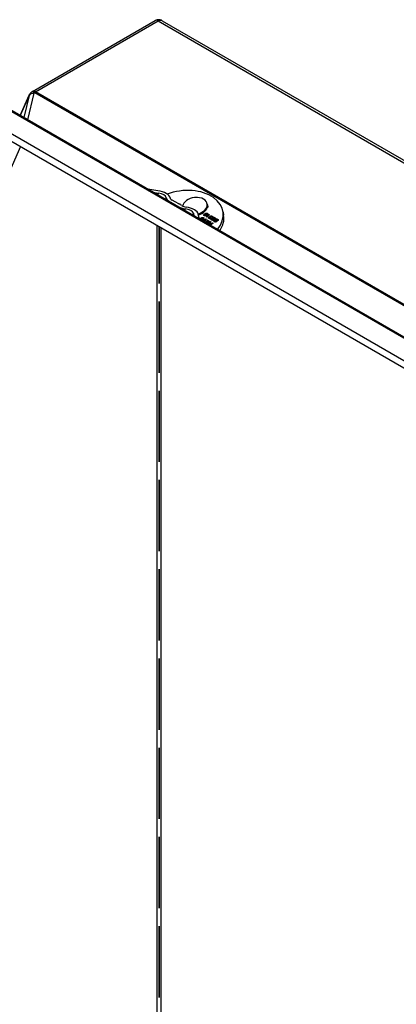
# Model space of a CAD drawing. Header units: inches. Extents: x 104.8 to 124.2, y 38.8 to 60.8.
# Tile 3 of 4: x 111.4 to 115.7, y 49.5 to 60.8. Entities that reach past the tile are written whole.
import ezdxf

# ---------------------------------------------------------------- set-up
doc = ezdxf.new("R2010")
doc.units = ezdxf.units.IN
doc.header["$MEASUREMENT"] = 0
doc.layers.add('Visible Edges(ANSI)', color=7, linetype='Continuous', lineweight=25)
doc.layers.add('Visible Tangent Edges(ANSI)', color=7, linetype='Continuous', lineweight=25)

msp = doc.modelspace()

# ---------------------------------------------------------------- linework, layer by layer
at = {"layer": 'Visible Edges(ANSI)'}
for p, q in [((111.509, 59.984), (112.917, 60.797)), ((112.999, 60.796), (124.205, 54.326)), ((111.368, 59.711), (111.472, 59.943)), ((111.499, 59.977), (111.499, 59.978)), ((111.174, 59.812), (122.004, 53.559)), ((122.036, 53.552), (111.206, 59.804)), ((111.373, 59.355), (105.323, 45.885)), ((111.237, 59.433), (121.769, 53.352)), ((112.948, 58.847), (112.857, 58.862)), ((112.892, 58.831), (112.954, 58.821)), ((113.084, 58.722), (113.173, 58.67)), ((113.222, 58.677), (113.111, 58.741)), ((113.187, 58.697), (113.202, 58.699)), ((113.202, 58.699), (113.19, 58.695)), ((113.37, 58.772), (113.368, 58.77)), ((113.372, 58.771), (113.37, 58.772)), ((113.512, 58.698), (113.514, 58.689)), ((113.515, 58.688), (113.513, 58.689)), ((113.513, 58.687), (113.515, 58.688)), ((113.513, 58.687), (113.516, 58.672)), ((113.515, 58.688), (113.52, 58.659)), ((113.356, 58.589), (113.362, 58.56)), ((113.42, 58.537), (113.411, 58.58)), ((113.477, 58.575), (113.478, 58.569)), ((113.477, 58.575), (113.482, 58.572)), ((113.478, 58.569), (113.48, 58.568)), ((113.48, 58.568), (113.481, 58.562)), ((113.492, 58.578), (113.493, 58.572)), ((113.502, 58.548), (113.537, 58.576)), ((113.504, 58.571), (113.505, 58.566)), ((113.52, 58.659), (113.513, 58.653)), ((113.514, 58.583), (113.515, 58.577)), ((113.541, 58.573), (113.514, 58.552)), ((113.514, 58.552), (113.515, 58.548)), ((113.537, 58.576), (113.538, 58.571)), ((113.537, 58.576), (113.541, 58.573)), ((113.695, 58.608), (113.702, 58.568)), ((113.435, 58.519), (113.435, 58.517)), ((113.445, 58.532), (113.446, 58.529)), ((113.453, 58.507), (113.497, 58.524)), ((113.456, 58.525), (113.457, 58.519)), ((113.488, 58.517), (113.458, 58.504)), ((113.472, 58.528), (113.467, 58.53)), ((113.469, 58.535), (113.47, 58.529)), ((113.478, 58.493), (113.492, 58.515)), ((113.481, 58.491), (113.493, 58.509)), ((113.502, 58.522), (113.483, 58.49)), ((113.488, 58.488), (113.509, 58.476)), ((113.488, 58.488), (113.489, 58.487)), ((113.488, 58.487), (113.488, 58.488)), ((113.495, 58.52), (113.496, 58.514)), ((113.496, 58.518), (113.498, 58.519)), ((113.497, 58.524), (113.502, 58.522)), ((113.497, 58.524), (113.498, 58.519)), ((113.498, 58.519), (113.499, 58.518)), ((113.5, 58.495), (113.504, 58.498)), ((113.52, 58.484), (113.5, 58.495)), ((113.505, 58.547), (113.502, 58.548)), ((113.504, 58.498), (113.524, 58.487)), ((113.504, 58.498), (113.505, 58.493)), ((113.505, 58.493), (113.525, 58.481)), ((113.505, 58.492), (113.505, 58.493)), ((113.509, 58.476), (113.52, 58.484)), ((113.509, 58.476), (113.509, 58.475)), ((113.51, 58.548), (113.514, 58.551)), ((113.545, 58.497), (113.513, 58.472)), ((113.514, 58.509), (113.518, 58.512)), ((113.536, 58.496), (113.514, 58.509)), ((113.518, 58.512), (113.545, 58.497)), ((113.518, 58.512), (113.519, 58.506)), ((113.519, 58.506), (113.541, 58.494)), ((113.519, 58.506), (113.519, 58.506)), ((113.52, 58.484), (113.521, 58.478)), ((113.528, 58.551), (113.524, 58.548)), ((113.524, 58.487), (113.536, 58.496)), ((113.524, 58.487), (113.525, 58.481)), ((113.529, 58.466), (113.53, 58.463)), ((113.534, 58.461), (113.545, 58.455)), ((113.535, 58.536), (113.536, 58.53)), ((113.536, 58.496), (113.537, 58.491)), ((113.545, 58.545), (113.546, 58.542)), ((113.545, 58.477), (113.545, 58.477)), ((113.545, 58.455), (113.556, 58.464)), ((113.545, 58.455), (113.545, 58.454)), ((113.546, 58.483), (113.549, 58.494)), ((113.546, 58.474), (113.547, 58.469)), ((113.556, 58.464), (113.546, 58.47)), ((113.547, 58.478), (113.55, 58.488)), ((113.549, 58.548), (113.55, 58.542)), ((113.549, 58.494), (113.555, 58.491)), ((113.549, 58.494), (113.55, 58.488)), ((113.58, 58.476), (113.549, 58.452)), ((113.55, 58.488), (113.554, 58.486)), ((113.556, 58.543), (113.551, 58.54)), ((113.551, 58.534), (113.554, 58.531)), ((113.551, 58.534), (113.551, 58.529)), ((113.551, 58.474), (113.552, 58.468)), ((113.552, 58.472), (113.553, 58.466)), ((113.555, 58.491), (113.553, 58.482)), ((113.555, 58.47), (113.56, 58.467)), ((113.556, 58.464), (113.557, 58.458)), ((113.556, 58.464), (113.561, 58.461)), ((113.56, 58.467), (113.576, 58.479)), ((113.56, 58.467), (113.561, 58.461)), ((113.561, 58.528), (113.566, 58.525)), ((113.561, 58.528), (113.562, 58.522)), ((113.562, 58.522), (113.564, 58.521)), ((113.564, 58.52), (113.565, 58.514)), ((113.571, 58.543), (113.567, 58.545)), ((113.569, 58.551), (113.57, 58.546)), ((113.576, 58.479), (113.58, 58.476)), ((113.576, 58.479), (113.577, 58.473)), ((113.578, 58.534), (113.579, 58.528)), ((113.58, 58.532), (113.581, 58.526)), ((113.583, 58.518), (113.584, 58.512)), ((113.594, 58.509), (113.599, 58.506)), ((113.594, 58.509), (113.595, 58.503)), ((113.595, 58.503), (113.597, 58.502)), ((113.602, 58.523), (113.597, 58.525)), ((113.597, 58.501), (113.598, 58.495)), ((113.6, 58.531), (113.601, 58.525)), ((113.611, 58.515), (113.612, 58.509)), ((113.613, 58.513), (113.614, 58.507)), ((113.616, 58.499), (113.617, 58.493)), ((113.635, 58.504), (113.63, 58.506)), ((113.633, 58.512), (113.634, 58.506)), ((112.963, 57.785), (112.963, 58.437)), ((112.963, 58.437), (112.963, 57.785)), ((112.963, 56.762), (112.963, 57.579)), ((112.963, 57.579), (112.963, 56.762)), ((112.963, 55.74), (112.963, 56.556)), ((112.963, 56.556), (112.963, 55.74)), ((112.963, 54.717), (112.963, 55.534)), ((112.963, 55.534), (112.963, 54.717)), ((112.963, 53.695), (112.963, 54.511)), ((112.963, 54.511), (112.963, 53.695)), ((112.963, 52.672), (112.963, 53.489)), ((112.963, 53.489), (112.963, 52.672)), ((112.963, 51.65), (112.963, 52.466)), ((112.963, 52.466), (112.963, 51.65)), ((112.963, 50.627), (112.963, 51.444)), ((112.963, 51.444), (112.963, 50.627)), ((112.963, 49.605), (112.963, 50.421)), ((112.963, 50.421), (112.963, 49.605))]:
    msp.add_line(p, q, dxfattribs=at)
for centre, major_axis, ratio, start_param, end_param in [((112.937, 58.779), (0.152, -0.024), 0.450657, 0.164783, 1.565615), ((112.947, 58.777), (0.0972, -0.0155), 0.450657, 0.120755, 1.565615), ((113.229, 58.53), (0.466, 0.078), 0.668835, 5.633606, 8.127918), ((113.177, 58.753), (-0.132, 0.021), 0.450657, 0.120755, 0.867483), ((113.165, 58.76), (-0.0778, 0.0124), 0.450657, 0.164783, 0.867483), ((113.266, 58.702), (-0.132, 0.021), 0.450657, 0.867483, 1.614211), ((113.277, 58.695), (0.0778, -0.0124), 0.450657, 4.009076, 4.711776), ((113.372, 58.674), (-0.141, -0.024), 0.668835, 4.622937, 6.057139), ((113.372, 58.674), (0.141, 0.024), 0.668835, 6.193733, 7.735655), ((113.372, 58.674), (0.141, 0.024), 0.668835, 4.874309, 6.164859), ((113.374, 58.66), (0.141, 0.024), 0.668835, 4.881066, 6.164859), ((113.259, 58.597), (0.0972, -0.0155), 0.450657, 0.169351, 1.614211), ((113.26, 58.592), (0.152, -0.024), 0.450657, 0.169351, 1.570183), ((113.236, 58.49), (0.466, 0.078), 0.668835, 5.718503, 6.283185), ((112.963, 57.767), (0.086, 0), 0.57735, 1.570343, 1.571256), ((112.963, 57.767), (-0.031, 0), 0.57735, 4.711131, 4.713664), ((112.963, 57.561), (0.031, 0), 0.57735, 1.569538, 1.572072), ((112.963, 56.744), (0.086, 0), 0.57735, 1.570343, 1.571256), ((112.963, 56.744), (-0.031, 0), 0.57735, 4.711131, 4.713664), ((112.963, 56.538), (0.031, 0), 0.57735, 1.569538, 1.572072), ((112.963, 55.722), (0.086, 0), 0.57735, 1.570343, 1.571256), ((112.963, 55.722), (-0.031, 0), 0.57735, 4.711131, 4.713664), ((112.963, 55.516), (0.031, 0), 0.57735, 1.569538, 1.572072), ((112.963, 54.699), (0.086, 0), 0.57735, 1.570343, 1.571256), ((112.963, 54.699), (-0.031, 0), 0.57735, 4.711131, 4.713664), ((112.963, 54.493), (0.031, 0), 0.57735, 1.569538, 1.572072), ((112.963, 53.677), (0.086, 0), 0.57735, 1.570343, 1.571256), ((112.963, 53.677), (-0.031, 0), 0.57735, 4.711131, 4.713664), ((112.963, 53.471), (0.031, 0), 0.57735, 1.569538, 1.572072), ((112.963, 52.654), (0.086, 0), 0.57735, 1.570343, 1.571256), ((112.963, 52.654), (-0.031, 0), 0.57735, 4.711131, 4.713664), ((112.963, 52.448), (0.031, 0), 0.57735, 1.569538, 1.572072), ((112.963, 51.632), (0.086, 0), 0.57735, 1.570343, 1.571256), ((112.963, 51.632), (-0.031, 0), 0.57735, 4.711131, 4.713664), ((112.963, 51.426), (0.031, 0), 0.57735, 1.569538, 1.572072), ((112.963, 50.609), (0.086, 0), 0.57735, 1.570343, 1.571256), ((112.963, 50.609), (-0.031, 0), 0.57735, 4.711131, 4.713664), ((112.963, 50.403), (0.031, 0), 0.57735, 1.569538, 1.572072), ((112.963, 49.587), (0.086, 0), 0.57735, 1.570343, 1.571256), ((112.963, 49.587), (-0.031, 0), 0.57735, 4.711131, 4.713664)]:
    msp.add_ellipse(centre, major_axis=major_axis, ratio=ratio, start_param=start_param, end_param=end_param, dxfattribs=at)
for points, degree, knots in [([(112.999, 60.796), (112.996, 60.798), (112.992, 60.8), (112.984, 60.803), (112.98, 60.804), (112.97, 60.807), (112.964, 60.807), (112.952, 60.808), (112.945, 60.807), (112.931, 60.804), (112.924, 60.801), (112.917, 60.797)], 3, [0.03714158, 0.03714158, 0.03714158, 0.03714158, 0.04316834, 0.04316834, 0.04919509, 0.04919509, 0.05522184, 0.05522184, 0.06124859, 0.06124859, 0.06727535, 0.06727535, 0.06727535, 0.06727535]), ([(111.472, 59.943), (111.473, 59.946), (111.475, 59.949), (111.478, 59.955), (111.48, 59.957), (111.484, 59.962), (111.485, 59.964), (111.489, 59.969), (111.491, 59.971), (111.495, 59.974), (111.497, 59.976), (111.499, 59.977)], 3, [0.9480818, 0.9480818, 0.9480818, 0.9480818, 1.0726247, 1.0726247, 1.1971676, 1.1971676, 1.3217105, 1.3217105, 1.4462534, 1.4462534, 1.5707963, 1.5707963, 1.5707963, 1.5707963]), ([(111.509, 59.984), (111.509, 59.984), (111.508, 59.983), (111.507, 59.983), (111.506, 59.982), (111.504, 59.981), (111.504, 59.981), (111.502, 59.98), (111.502, 59.979), (111.501, 59.979), (111.5, 59.978), (111.499, 59.978)], 3, [0, 0, 0, 0, 0.0349066, 0.0349066, 0.0698132, 0.0698132, 0.1047198, 0.1047198, 0.1396263, 0.1396263, 0.1745329, 0.1745329, 0.1745329, 0.1745329]), ([(113.511, 58.57), (113.513, 58.572), (113.515, 58.576), (113.515, 58.577)], 2, [0, 0, 0, 1, 1.809576, 1.809576, 1.809576]), ([(113.43, 58.521), (113.43, 58.523), (113.433, 58.528), (113.439, 58.533)], 2, [1.399435, 1.399435, 1.399435, 2, 3, 3, 3]), ([(113.439, 58.526), (113.435, 58.523), (113.435, 58.518), (113.437, 58.516)], 2, [0, 0, 0, 1, 1.925237, 1.925237, 1.925237]), ([(113.438, 58.516), (113.441, 58.514), (113.449, 58.516), (113.453, 58.518)], 2, [0.072154, 0.072154, 0.072154, 1, 2, 2, 2]), ([(113.456, 58.515), (113.457, 58.516), (113.457, 58.518), (113.457, 58.519)], 2, [0.4268846, 0.4268846, 0.4268846, 1, 1.1627736, 1.1627736, 1.1627736]), ([(113.47, 58.529), (113.47, 58.529), (113.47, 58.529), (113.47, 58.529)], 2, [0.9592415, 0.9592415, 0.9592415, 1, 1.0603532, 1.0603532, 1.0603532]), ([(113.523, 58.467), (113.523, 58.467), (113.524, 58.471), (113.527, 58.473)], 2, [1.810102, 1.810102, 1.810102, 2, 3, 3, 3]), ([(113.552, 58.468), (113.552, 58.468), (113.552, 58.467), (113.553, 58.466)], 2, [1.787623, 1.787623, 1.787623, 2, 3, 3, 3]), ([(113.57, 58.544), (113.57, 58.545), (113.57, 58.545), (113.57, 58.546)], 2, [0.7338197, 0.7338197, 0.7338197, 1, 1.0776732, 1.0776732, 1.0776732]), ([(113.581, 58.526), (113.581, 58.525), (113.588, 58.518), (113.589, 58.516)], 2, [0, 0, 0, 1, 1.795823, 1.795823, 1.795823]), ([(113.6, 58.535), (113.605, 58.532), (113.607, 58.529), (113.607, 58.529)], 2, [0, 0, 0, 1, 1.014635, 1.014635, 1.014635]), ([(113.601, 58.523), (113.601, 58.523), (113.602, 58.524), (113.601, 58.525)], 2, [0.9499408, 0.9499408, 0.9499408, 1, 1.4591702, 1.4591702, 1.4591702]), ([(113.614, 58.507), (113.614, 58.506), (113.621, 58.499), (113.622, 58.497)], 2, [0, 0, 0, 1, 1.795823, 1.795823, 1.795823]), ([(113.633, 58.516), (113.638, 58.513), (113.64, 58.51), (113.64, 58.51)], 2, [0, 0, 0, 1, 1.014635, 1.014635, 1.014635]), ([(113.634, 58.504), (113.634, 58.504), (113.634, 58.505), (113.634, 58.506)], 2, [0.9499408, 0.9499408, 0.9499408, 1, 1.4591702, 1.4591702, 1.4591702])]:
    msp.add_open_spline(points, degree=degree, knots=knots, dxfattribs=at)
for points, degree in [([(112.857, 58.862), (112.849, 58.863), (112.842, 58.864), (112.835, 58.864)], 3), ([(113.478, 58.562), (113.474, 58.565), (113.473, 58.571), (113.477, 58.575)], 2), ([(113.475, 58.565), (113.476, 58.567), (113.478, 58.569)], 2), ([(113.491, 58.56), (113.484, 58.559), (113.478, 58.562)], 2), ([(113.482, 58.572), (113.48, 58.57), (113.48, 58.569)], 2), ([(113.48, 58.569), (113.479, 58.566), (113.482, 58.565)], 2), ([(113.481, 58.562), (113.481, 58.561), (113.481, 58.561)], 2), ([(113.482, 58.565), (113.484, 58.564), (113.487, 58.563)], 2), ([(113.49, 58.572), (113.486, 58.574), (113.486, 58.583), (113.491, 58.587)], 2), ([(113.487, 58.575), (113.488, 58.578), (113.492, 58.581)], 2), ([(113.487, 58.563), (113.49, 58.563), (113.498, 58.567), (113.504, 58.571)], 2), ([(113.504, 58.571), (113.5, 58.57), (113.493, 58.57), (113.49, 58.572)], 2), ([(113.491, 58.587), (113.495, 58.589), (113.503, 58.592), (113.511, 58.591), (113.514, 58.59)], 2), ([(113.51, 58.569), (113.5, 58.561), (113.491, 58.56)], 2), ([(113.496, 58.584), (113.492, 58.582), (113.492, 58.576), (113.495, 58.574)], 2), ([(113.492, 58.581), (113.493, 58.581), (113.493, 58.582)], 2), ([(113.493, 58.572), (113.493, 58.571), (113.494, 58.571)], 2), ([(113.495, 58.574), (113.498, 58.573), (113.506, 58.574), (113.51, 58.576)], 2), ([(113.511, 58.587), (113.508, 58.588), (113.5, 58.587), (113.496, 58.584)], 2), ([(113.504, 58.567), (113.508, 58.568), (113.511, 58.57)], 2), ([(113.514, 58.59), (113.52, 58.586), (113.519, 58.576), (113.51, 58.569)], 2), ([(113.51, 58.576), (113.512, 58.578), (113.514, 58.582), (113.513, 58.586), (113.511, 58.587)], 2), ([(113.513, 58.585), (113.514, 58.585), (113.515, 58.584)], 2), ([(113.514, 58.552), (113.517, 58.552), (113.525, 58.552), (113.528, 58.551)], 2), ([(113.515, 58.584), (113.518, 58.582), (113.519, 58.58)], 2), ([(113.545, 58.545), (113.543, 58.548), (113.544, 58.553), (113.547, 58.556)], 2), ([(113.547, 58.556), (113.552, 58.559), (113.565, 58.56), (113.57, 58.557)], 2), ([(113.552, 58.553), (113.549, 58.551), (113.549, 58.546), (113.552, 58.544)], 2), ([(113.566, 58.555), (113.563, 58.556), (113.555, 58.556), (113.552, 58.553)], 2), ([(113.567, 58.545), (113.569, 58.549), (113.569, 58.553), (113.566, 58.555)], 2), ([(113.569, 58.553), (113.57, 58.552), (113.571, 58.552)], 2), ([(113.57, 58.557), (113.575, 58.555), (113.575, 58.547), (113.571, 58.543)], 2), ([(113.422, 58.525), (113.422, 58.529), (113.421, 58.533), (113.42, 58.537)], 3), ([(113.432, 58.519), (113.434, 58.522), (113.438, 58.525)], 2), ([(113.439, 58.533), (113.446, 58.538), (113.457, 58.543), (113.467, 58.543), (113.471, 58.54)], 2), ([(113.453, 58.528), (113.45, 58.53), (113.442, 58.529), (113.439, 58.526)], 2), ([(113.439, 58.526), (113.44, 58.527), (113.44, 58.527)], 2), ([(113.44, 58.527), (113.443, 58.529), (113.445, 58.531)], 2), ([(113.445, 58.532), (113.449, 58.533), (113.456, 58.532), (113.458, 58.531)], 2), ([(113.446, 58.533), (113.446, 58.532), (113.445, 58.532)], 2), ([(113.467, 58.538), (113.465, 58.539), (113.46, 58.539), (113.455, 58.538), (113.449, 58.535), (113.446, 58.533)], 2), ([(113.457, 58.516), (113.452, 58.512), (113.446, 58.511)], 2), ([(113.453, 58.518), (113.456, 58.521), (113.456, 58.527), (113.453, 58.528)], 2), ([(113.456, 58.526), (113.458, 58.526), (113.459, 58.525)], 2), ([(113.458, 58.531), (113.463, 58.528), (113.463, 58.52), (113.457, 58.516)], 2), ([(113.459, 58.525), (113.461, 58.524), (113.462, 58.522)], 2), ([(113.467, 58.53), (113.47, 58.533), (113.469, 58.536), (113.467, 58.538)], 2), ([(113.469, 58.536), (113.47, 58.535), (113.472, 58.535)], 2), ([(113.471, 58.54), (113.475, 58.538), (113.475, 58.531), (113.472, 58.528)], 2), ([(113.472, 58.535), (113.474, 58.533), (113.475, 58.532)], 2), ([(113.495, 58.52), (113.492, 58.518), (113.488, 58.517)], 2), ([(113.492, 58.515), (113.494, 58.518), (113.495, 58.52)], 2), ([(113.493, 58.509), (113.494, 58.512), (113.496, 58.514)], 2), ([(113.524, 58.548), (113.518, 58.549), (113.508, 58.548), (113.505, 58.547)], 2), ([(113.526, 58.465), (113.527, 58.466), (113.528, 58.467)], 2), ([(113.527, 58.473), (113.53, 58.476), (113.54, 58.477), (113.546, 58.474)], 2), ([(113.528, 58.467), (113.529, 58.468), (113.53, 58.469)], 2), ([(113.532, 58.47), (113.529, 58.468), (113.53, 58.464), (113.534, 58.461)], 2), ([(113.535, 58.53), (113.532, 58.531), (113.529, 58.536), (113.531, 58.541), (113.533, 58.543)], 2), ([(113.531, 58.533), (113.532, 58.535), (113.534, 58.537)], 2), ([(113.546, 58.47), (113.543, 58.471), (113.538, 58.472), (113.533, 58.471), (113.532, 58.47)], 2), ([(113.533, 58.543), (113.536, 58.544), (113.542, 58.546), (113.545, 58.545)], 2), ([(113.534, 58.537), (113.535, 58.537), (113.536, 58.538)], 2), ([(113.538, 58.54), (113.535, 58.538), (113.535, 58.534), (113.538, 58.532)], 2), ([(113.554, 58.531), (113.549, 58.528), (113.539, 58.527), (113.535, 58.53)], 2), ([(113.536, 58.53), (113.537, 58.529), (113.537, 58.529)], 2), ([(113.551, 58.54), (113.548, 58.542), (113.541, 58.542), (113.538, 58.54)], 2), ([(113.538, 58.532), (113.541, 58.531), (113.547, 58.531), (113.551, 58.534)], 2), ([(113.545, 58.546), (113.546, 58.548), (113.548, 58.55)], 2), ([(113.545, 58.477), (113.545, 58.48), (113.546, 58.483)], 2), ([(113.546, 58.474), (113.545, 58.476), (113.545, 58.477)], 2), ([(113.546, 58.474), (113.546, 58.476), (113.547, 58.478)], 2), ([(113.548, 58.55), (113.549, 58.551), (113.55, 58.551)], 2), ([(113.55, 58.542), (113.55, 58.541), (113.551, 58.54)], 2), ([(113.551, 58.54), (113.551, 58.54), (113.551, 58.54)], 2), ([(113.553, 58.482), (113.551, 58.479), (113.551, 58.475), (113.552, 58.472), (113.552, 58.472)], 2), ([(113.552, 58.544), (113.553, 58.543), (113.556, 58.543)], 2), ([(113.552, 58.472), (113.553, 58.471), (113.555, 58.47)], 2), ([(113.553, 58.466), (113.554, 58.465), (113.556, 58.464)], 2), ([(113.564, 58.512), (113.56, 58.514), (113.557, 58.52), (113.558, 58.525), (113.561, 58.528)], 2), ([(113.559, 58.517), (113.559, 58.52), (113.562, 58.522)], 2), ([(113.566, 58.525), (113.563, 58.523), (113.564, 58.517), (113.568, 58.515)], 2), ([(113.586, 58.512), (113.584, 58.51), (113.576, 58.508), (113.568, 58.51), (113.564, 58.512)], 2), ([(113.565, 58.514), (113.565, 58.512), (113.568, 58.51)], 2), ([(113.568, 58.515), (113.572, 58.513), (113.579, 58.513), (113.582, 58.515)], 2), ([(113.571, 58.552), (113.574, 58.55), (113.575, 58.548)], 2), ([(113.573, 58.53), (113.571, 58.533), (113.573, 58.538), (113.575, 58.54)], 2), ([(113.573, 58.53), (113.574, 58.532), (113.576, 58.534)], 2), ([(113.583, 58.518), (113.583, 58.519), (113.574, 58.528), (113.573, 58.53)], 2), ([(113.575, 58.54), (113.578, 58.542), (113.586, 58.544), (113.595, 58.543), (113.599, 58.541)], 2), ([(113.576, 58.534), (113.577, 58.535), (113.579, 58.536)], 2), ([(113.58, 58.538), (113.579, 58.537), (113.578, 58.534), (113.58, 58.532)], 2), ([(113.579, 58.528), (113.58, 58.527), (113.581, 58.526)], 2), ([(113.595, 58.537), (113.592, 58.539), (113.587, 58.54), (113.582, 58.539), (113.58, 58.538)], 2), ([(113.58, 58.532), (113.58, 58.53), (113.588, 58.523), (113.589, 58.521)], 2), ([(113.582, 58.515), (113.583, 58.516), (113.583, 58.518)], 2), ([(113.584, 58.512), (113.584, 58.512), (113.584, 58.512)], 2), ([(113.584, 58.511), (113.584, 58.511), (113.584, 58.512)], 2), ([(113.589, 58.521), (113.59, 58.518), (113.589, 58.514), (113.586, 58.512)], 2), ([(113.597, 58.493), (113.593, 58.495), (113.59, 58.501), (113.591, 58.506), (113.594, 58.509)], 2), ([(113.592, 58.498), (113.592, 58.5), (113.595, 58.503)], 2), ([(113.597, 58.525), (113.6, 58.527), (113.601, 58.531), (113.598, 58.536), (113.595, 58.537)], 2), ([(113.596, 58.537), (113.598, 58.536), (113.6, 58.535)], 2), ([(113.599, 58.506), (113.596, 58.504), (113.597, 58.498), (113.601, 58.496)], 2), ([(113.619, 58.493), (113.617, 58.491), (113.609, 58.489), (113.601, 58.491), (113.597, 58.493)], 2), ([(113.598, 58.495), (113.598, 58.493), (113.601, 58.491)], 2), ([(113.599, 58.541), (113.604, 58.538), (113.608, 58.532), (113.606, 58.526), (113.602, 58.523)], 2), ([(113.601, 58.496), (113.605, 58.494), (113.612, 58.494), (113.614, 58.495)], 2), ([(113.606, 58.511), (113.604, 58.514), (113.606, 58.519), (113.608, 58.521)], 2), ([(113.606, 58.511), (113.607, 58.513), (113.609, 58.515)], 2), ([(113.616, 58.499), (113.616, 58.5), (113.607, 58.509), (113.606, 58.511)], 2), ([(113.608, 58.521), (113.611, 58.523), (113.619, 58.525), (113.628, 58.524), (113.632, 58.522)], 2), ([(113.609, 58.515), (113.61, 58.516), (113.612, 58.517)], 2), ([(113.613, 58.519), (113.612, 58.518), (113.611, 58.515), (113.613, 58.513)], 2), ([(113.612, 58.509), (113.613, 58.508), (113.614, 58.507)], 2), ([(113.628, 58.518), (113.625, 58.52), (113.62, 58.521), (113.615, 58.52), (113.613, 58.519)], 2), ([(113.613, 58.513), (113.613, 58.511), (113.621, 58.504), (113.622, 58.502)], 2), ([(113.614, 58.495), (113.616, 58.497), (113.616, 58.499)], 2), ([(113.617, 58.493), (113.617, 58.493), (113.617, 58.493)], 2), ([(113.617, 58.492), (113.617, 58.492), (113.617, 58.493)], 2), ([(113.622, 58.502), (113.623, 58.499), (113.622, 58.495), (113.619, 58.493)], 2), ([(113.63, 58.506), (113.633, 58.508), (113.634, 58.512), (113.631, 58.517), (113.628, 58.518)], 2), ([(113.629, 58.518), (113.631, 58.517), (113.633, 58.516)], 2), ([(113.632, 58.522), (113.637, 58.519), (113.64, 58.513), (113.639, 58.507), (113.635, 58.504)], 2)]:
    msp.add_open_spline(points, degree=degree, dxfattribs=at)
at = {"layer": 'Visible Tangent Edges(ANSI)'}
for p, q in [((111.545, 59.981), (112.953, 60.793)), ((112.953, 60.793), (124.165, 54.32)), ((111.471, 59.939), (111.368, 59.711)), ((111.471, 59.939), (111.411, 59.686)), ((111.456, 59.66), (111.528, 59.964)), ((111.535, 59.974), (122.747, 53.5)), ((111.535, 59.973), (111.535, 59.974)), ((122.757, 53.508), (111.545, 59.981)), ((121.86, 53.382), (111.132, 59.576)), ((113.482, 58.565), (113.483, 58.56)), ((113.487, 58.563), (113.487, 58.56)), ((113.491, 58.587), (113.492, 58.581)), ((113.495, 58.574), (113.496, 58.57)), ((113.51, 58.576), (113.511, 58.57)), ((113.514, 58.59), (113.515, 58.584)), ((113.547, 58.556), (113.548, 58.55)), ((113.57, 58.557), (113.571, 58.552)), ((112.941, 49.44), (112.941, 58.449)), ((113.439, 58.533), (113.44, 58.527)), ((113.453, 58.518), (113.454, 58.513)), ((113.458, 58.531), (113.459, 58.525)), ((113.471, 58.54), (113.472, 58.535)), ((113.492, 58.515), (113.493, 58.509)), ((113.527, 58.473), (113.528, 58.467)), ((113.533, 58.543), (113.534, 58.537)), ((113.534, 58.461), (113.534, 58.461)), ((113.538, 58.532), (113.539, 58.528)), ((113.546, 58.483), (113.547, 58.478)), ((113.552, 58.544), (113.553, 58.541)), ((113.555, 58.47), (113.556, 58.464)), ((113.568, 58.515), (113.569, 58.51)), ((113.575, 58.54), (113.576, 58.534)), ((113.582, 58.515), (113.582, 58.51)), ((113.583, 58.518), (113.584, 58.512)), ((113.589, 58.521), (113.59, 58.517)), ((113.599, 58.541), (113.6, 58.535)), ((113.601, 58.496), (113.602, 58.491)), ((113.608, 58.521), (113.609, 58.515)), ((113.614, 58.495), (113.615, 58.491)), ((113.616, 58.499), (113.617, 58.493)), ((113.622, 58.502), (113.623, 58.498)), ((113.632, 58.522), (113.633, 58.516)), ((112.985, 49.44), (112.985, 58.424))]:
    msp.add_line(p, q, dxfattribs=at)
for centre, major_axis, ratio, start_param, end_param in [((112.953, 60.735), (-0.036, 0.0624), 0.57735, 5.497787, 6.283185), ((111.537, 59.911), (-0.0701, 0.0165), 0.715718, 5.00435, 6.051547), ((111.553, 59.915), (0.082, -0.0273), 0.270106, 3.114195, 3.276878), ((111.544, 59.921), (-0.0443, 0.0567), 0.468323, 5.424507, 6.283185), ((111.543, 59.921), (-0.0443, 0.0567), 0.468323, 5.424507, 6.283185), ((111.545, 59.922), (-0.036, 0.0624), 0.57735, 5.497787, 6.283185), ((111.544, 59.968), (-0.0164, -0.0081), 0.555578, 5.066025, 5.851423), ((111.545, 59.911), (0.043, 0.0745), 0.57735, 0.785398, 0.959931), ((112.848, 58.785), (0.077, 0.133), 0.57735, 5.12924, 5.297078), ((112.94, 58.731), (-0.075, -0.13), 0.57735, 1.996972, 2.155485), ((113.004, 58.694), (0.0575, 0.0995), 0.57735, 5.284517, 5.297078), ((113.093, 58.643), (-0.0575, -0.0995), 0.57735, 2.142924, 2.155485), ((113.158, 58.606), (0.075, 0.13), 0.57735, 5.138564, 5.297078), ((113.25, 58.553), (0.077, 0.133), 0.57735, 5.12924, 5.297078)]:
    msp.add_ellipse(centre, major_axis=major_axis, ratio=ratio, start_param=start_param, end_param=end_param, dxfattribs=at)
msp.add_open_spline([(112.953, 60.793), (112.957, 60.796), (112.962, 60.798), (112.973, 60.801), (112.979, 60.802), (112.99, 60.8), (112.995, 60.798), (112.999, 60.796)], degree=3, knots=[-0.06727535, -0.06727535, -0.06727535, -0.06727535, -0.05973193, -0.05973193, -0.04766247, -0.04766247, -0.03714158, -0.03714158, -0.03714158, -0.03714158], dxfattribs=at)
for points in [[(112.853, 58.854), (112.854, 58.857), (112.855, 58.859), (112.857, 58.862)], [(113.42, 58.537), (113.414, 58.537), (113.408, 58.537), (113.401, 58.537)]]:
    msp.add_open_spline(points, degree=3, dxfattribs=at)

doc.saveas('drawing.dxf')
